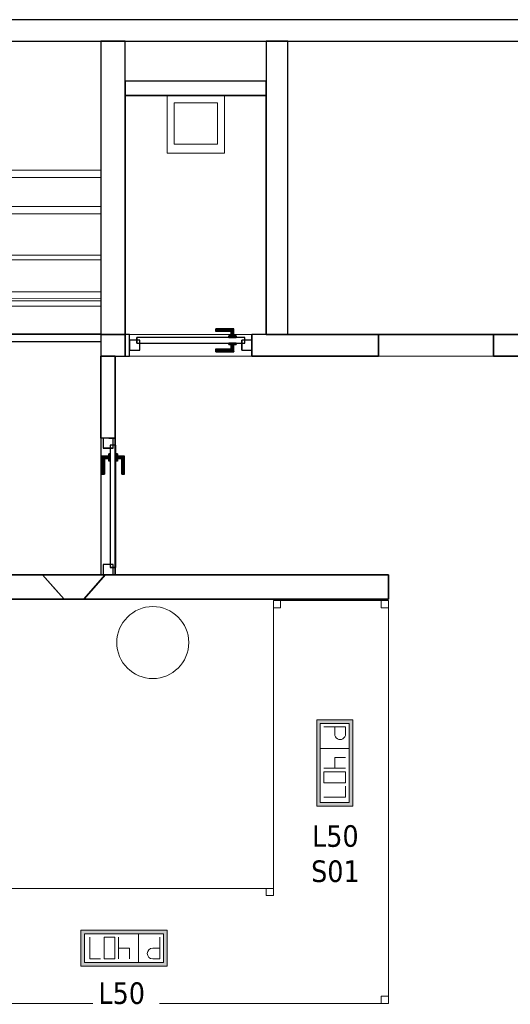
# Model space of a CAD drawing. Header units: metres. Extents: x 391.1 to 430.4, y 12.7 to 28.4.
# Tile 162 of 166: x 415.2 to 418.6, y 21.4 to 28.2. Entities that reach past the tile are written whole.
import ezdxf

# ---------------------------------------------------------------- set-up
doc = ezdxf.new("R2010")
doc.units = ezdxf.units.M
doc.layers.add('01_CARPINTERIA', color=5, linetype='Continuous', lineweight=25, true_color=0x0000ff)
doc.layers.add('01_SUELOS', color=7, linetype='Continuous', lineweight=25, true_color=0x007f00)
for name, color, linetype, lineweight in [('02_MOBILIARIO', 7, 'Continuous', 18), ('A-COLS-____-MCUT', 7, 'Continuous', 18), ('A-COLS-____-OTLN', 7, 'Continuous', 18), ('A-DETL-____-MBND', 7, 'Continuous', 18), ('A-GENM-____-OTLN', 7, 'Continuous', 18), ('A-WALL-____-MCUT', 7, 'Continuous', 25), ('A-WALL-____-OTLN', 7, 'Continuous', 25), ('E-ELEC-FIXT-IDEN', 7, 'Continuous', 30), ('S-STRS-____-MCUT', 7, 'Continuous', 18), ('S-STRS-____-OTLN', 7, 'Continuous', 18)]:
    doc.layers.add(name, color=color, linetype=linetype, lineweight=lineweight)
doc.styles.add('Tahoma_3', font='tahoma.ttf', dxfattribs={"height": 0.15})

# ---------------------------------------------------------------- blocks, each defined once
blk = doc.blocks.new('Family - Peldaño final-153578-02_ELEC_P0')
at = {"layer": 'S-STRS-____-OTLN', "color": 253, "true_color": 0xaaaaaa}
for p, q in [((4.9492, 2.0879), (3.799, 2.0879)), ((3.799, 2.0879), (4.9492, 2.0879)), ((4.9492, 2.0879), (3.799, 2.0879)), ((3.799, 2.0879), (4.9492, 2.0879)), ((4.949, 0.9378), (4.9492, 2.0879)), ((4.9492, 2.0879), (4.949, 0.9378)), ((4.949, 0.9378), (4.9492, 2.0879)), ((4.9492, 2.0879), (4.949, 0.9378)), ((3.7991, 1.1902), (4.9491, 1.1901)), ((4.9491, 1.1901), (4.949, 0.3454)), ((4.949, 0.6), (4.9491, 1.1901)), ((3.799, 0.9379), (4.949, 0.9378)), ((4.949, 0.9378), (3.799, 0.9379)), ((4.949, 0.9378), (3.799, 0.9379)), ((3.799, 0.9379), (4.949, 0.9378)), ((3.799, 0.9379), (4.949, 0.9378)), ((4.949, 0.9378), (3.799, 0.9379)), ((4.949, 0.6), (4.949, 0.9378)), ((4.949, 0.9378), (4.949, 0.6)), ((3.799, 0.6002), (4.949, 0.6)), ((3.799, 0.6002), (4.949, 0.6)), ((4.949, 0.6), (3.799, 0.6002)), ((3.799, 0.6002), (4.949, 0.6)), ((3.799, 0.6002), (4.949, 0.6)), ((4.949, 0.6), (3.799, 0.6002)), ((4.949, 0.3), (4.949, 0.6)), ((4.949, 0.3), (4.949, 0.6)), ((4.949, 0.6), (4.949, 0.3)), ((4.949, 0.3454), (3.799, 0.3456)), ((4.949, 0.3454), (4.9489, 0)), ((3.799, 0.3002), (4.949, 0.3)), ((3.799, 0.3002), (4.949, 0.3)), ((4.949, 0.3), (3.799, 0.3002)), ((3.799, 0.3002), (4.949, 0.3)), ((3.799, 0.3002), (4.949, 0.3)), ((4.949, 0.3), (3.799, 0.3002)), ((4.9489, 0), (4.949, 0.3)), ((4.9489, 0), (4.949, 0.3)), ((4.949, 0.3), (4.9489, 0)), ((3.7989, 0.0002), (4.9489, 0)), ((3.7989, 0.0002), (4.9489, 0)), ((3.7989, 0.0002), (4.9489, 0)), ((4.9489, 0), (3.7989, 0.0002))]:
    blk.add_line(p, q, dxfattribs=at)
blk = doc.blocks.new('Family - Envans PB-155351-02_ELEC_P0')
at = {"layer": 'A-WALL-____-MCUT', "color": 253, "true_color": 0xaaaaaa}
for p, q in [((2.1875, 0.17), (0, 0.17)), ((0, 0.17), (0, 0)), ((2.1875, 0), (2.1875, 0.17)), ((0, 0), (2.1875, 0))]:
    blk.add_line(p, q, dxfattribs=at)
at = {"layer": 'A-WALL-____-OTLN', "color": 253, "true_color": 0xaaaaaa}
for p, q in [((2.1875, 0.17), (0, 0.17)), ((0, 0.17), (0, 0)), ((2.1875, 0), (2.1875, 0.17)), ((0, 0), (2.1875, 0))]:
    blk.add_line(p, q, dxfattribs=at)
at = {"layer": 'A-WALL-____-OTLN', "color": 253, "lineweight": 18, "true_color": 0xaaaaaa}
blk.add_line((0, 0), (2.1875, 0), dxfattribs=at)
blk = doc.blocks.new('Family - Envans PB-155483-02_ELEC_P0')
at = {"layer": 'A-WALL-____-MCUT', "color": 253, "true_color": 0xaaaaaa}
for p, q in [((0.0879, 0.0704), (0, 0.1701)), ((0, 0.1701), (0.2323, 0.1701)), ((0.2323, 0.1701), (0.406, 0.1701)), ((0.4366, 0.17), (0.3733, 0.0972)), ((0.406, 0.1701), (0.406, 0.17)), ((0.406, 0.17), (0.406, 0.17)), ((0.406, 0.17), (0.4195, 0.17)), ((0.4195, 0.17), (0.4366, 0.17)), ((0.15, 0.0001), (0.0879, 0.0704)), ((0.3733, 0.0972), (0.2886, 0)), ((0.2313, 0), (0.15, 0.0001)), ((0.2886, 0), (0.2313, 0))]:
    blk.add_line(p, q, dxfattribs=at)
at = {"layer": 'A-WALL-____-OTLN', "color": 253, "true_color": 0xaaaaaa}
for p, q in [((0.4367, 0.1701), (0, 0.1701)), ((0.15, 0.0001), (0, 0.1701)), ((0, 0.1701), (0.4367, 0.1701)), ((0.2323, 0.1701), (0, 0.1701)), ((0, 0.1701), (0.15, 0.0001)), ((0, 0.1701), (0.0879, 0.0704)), ((0.406, 0.1701), (0.2323, 0.1701)), ((0.4367, 0.1701), (0.2886, 0)), ((0.2886, 0), (0.4367, 0.1701)), ((0.3733, 0.0972), (0.4366, 0.17)), ((0.406, 0.1701), (0.406, 0.17)), ((0.406, 0.17), (0.406, 0.1701)), ((0.406, 0.1701), (0.4367, 0.1701)), ((0.406, 0.17), (0.406, 0.1701)), ((0.4367, 0.1701), (0.406, 0.1701)), ((0.406, 0.17), (0.406, 0.17)), ((0.4366, 0.17), (0.406, 0.17)), ((0.406, 0.17), (0.4366, 0.17)), ((0.4195, 0.17), (0.406, 0.17)), ((0.4195, 0.17), (0.4366, 0.17)), ((0.4366, 0.17), (0.4367, 0.1701)), ((0.4366, 0.17), (0.4367, 0.1701)), ((0.0879, 0.0704), (0.15, 0.0001)), ((0.3733, 0.0972), (0.2886, 0)), ((0.15, 0.0001), (0.2886, 0)), ((0.15, 0.0001), (0.2886, 0)), ((0.15, 0.0001), (0.2313, 0)), ((0.2313, 0), (0.2886, 0))]:
    blk.add_line(p, q, dxfattribs=at)
blk = doc.blocks.new('Family - Envans PB-155489-02_ELEC_P0')
at = {"layer": 'A-WALL-____-MCUT', "color": 253, "true_color": 0xaaaaaa}
for p, q in [((0.98, 0.1), (0, 0.1)), ((0, 0.1), (0, 0)), ((0.98, 0), (0.98, 0.1)), ((0, 0), (0.98, 0))]:
    blk.add_line(p, q, dxfattribs=at)
at = {"layer": 'A-WALL-____-OTLN', "color": 253, "true_color": 0xaaaaaa}
for p, q in [((0.98, 0.1), (0, 0.1)), ((0, 0.1), (0, 0)), ((0.98, 0), (0.98, 0.1)), ((0, 0), (0.98, 0))]:
    blk.add_line(p, q, dxfattribs=at)
at = {"layer": 'A-WALL-____-OTLN', "color": 253, "lineweight": 18, "true_color": 0xaaaaaa}
blk.add_line((0, 0), (0.98, 0), dxfattribs=at)
blk = doc.blocks.new('Family - Mostrador 380X80_PB-155559-02_ELEC_P0')
at = {"layer": 'A-DETL-____-MBND', "color": 253, "true_color": 0xaaaaaa}
for p, q in [((3.8, 2.8), (2.9999, 2.8)), ((2.9999, 2.8), (3.8, 2.8)), ((2.9999, 2.8), (2.9999, 0.8001)), ((2.9999, 0.8001), (2.9999, 2.8)), ((2.9999, 2.75), (2.9999, 2.8)), ((2.9999, 2.8), (3.0499, 2.8)), ((3.0499, 2.8), (2.9999, 2.8)), ((2.9999, 2.8), (2.9999, 2.75)), ((3.0499, 2.75), (2.9999, 2.75)), ((2.9999, 2.75), (3.0499, 2.75)), ((3.0499, 2.8), (3.0499, 2.75)), ((3.0499, 2.75), (3.0499, 2.8)), ((3.75, 2.75), (3.75, 2.8)), ((3.75, 2.8), (3.8, 2.8)), ((3.8, 2.8), (3.75, 2.8)), ((3.75, 2.8), (3.75, 2.75)), ((3.8, 2.75), (3.75, 2.75)), ((3.75, 2.75), (3.8, 2.75)), ((3.8, 2.8), (3.8, 0)), ((3.8, 0), (3.8, 2.8)), ((3.8, 2.8), (3.8, 2.75)), ((3.8, 2.75), (3.8, 2.8)), ((0, 0.8001), (2.9999, 0.8001)), ((2.9999, 0.8001), (0, 0.8001)), ((2.9499, 0.7501), (2.9499, 0.8001)), ((2.9499, 0.8001), (2.9999, 0.8001)), ((2.9999, 0.8001), (2.9499, 0.8001)), ((2.9499, 0.8001), (2.9499, 0.7501)), ((2.9999, 0.8001), (2.9999, 0.7501)), ((2.9999, 0.7501), (2.9999, 0.8001)), ((2.9999, 0.7501), (2.9499, 0.7501)), ((2.9499, 0.7501), (2.9999, 0.7501)), ((0, 0), (3.8, 0)), ((3.75, 0), (3.75, 0.05)), ((3.75, 0.05), (3.8, 0.05)), ((3.8, 0.05), (3.75, 0.05)), ((3.75, 0.05), (3.75, 0)), ((3.8, 0.05), (3.8, 0)), ((3.8, 0), (3.8, 0.05)), ((3.8, 0), (0, 0)), ((3.8, 0), (3.75, 0)), ((3.75, 0), (3.8, 0))]:
    blk.add_line(p, q, dxfattribs=at)
blk = doc.blocks.new('Family - Envans PB-155576-02_ELEC_P0')
at = {"layer": 'A-WALL-____-MCUT', "color": 253, "true_color": 0xaaaaaa}
for p, q in [((2.0375, 0.15), (0, 0.15)), ((0, 0.15), (0, 0)), ((2.0375, 0), (2.0375, 0.15)), ((0, 0), (2.0375, 0))]:
    blk.add_line(p, q, dxfattribs=at)
at = {"layer": 'A-WALL-____-OTLN', "color": 253, "true_color": 0xaaaaaa}
for p, q in [((2.0375, 0.15), (0, 0.15)), ((0, 0.15), (0, 0)), ((2.0375, 0), (2.0375, 0.15)), ((0, 0), (2.0375, 0))]:
    blk.add_line(p, q, dxfattribs=at)
at = {"layer": 'A-WALL-____-OTLN', "color": 253, "lineweight": 18, "true_color": 0xaaaaaa}
blk.add_line((-0.0007, 0), (2.0375, 0), dxfattribs=at)
blk = doc.blocks.new('Family - LONDR55-XX_ZZ-ARQ-CAA-M3D-Londres55-155600-02_ELEC_P0')
at = {"layer": '01_CARPINTERIA', "color": 161, "true_color": 0xaaaaff}
for p, q in [((0.1263, 0.1487), (0.125, 0.15)), ((0.125, 0.15), (0.125, 0.1)), ((0.125, 0.15), (0.1263, 0.1487)), ((0.25, 0.15), (0.125, 0.15)), ((0.13, 0.145), (0.1263, 0.1487)), ((0.1263, 0.1487), (0.1263, 0.1)), ((0.1263, 0.1487), (0.1263, 0.1)), ((0.1263, 0.1487), (0.13, 0.145)), ((0.25, 0.1487), (0.1263, 0.1487)), ((0.25, 0.1487), (0.1263, 0.1487)), ((0.135, 0.14), (0.13, 0.145)), ((0.13, 0.145), (0.13, 0.1)), ((0.13, 0.145), (0.13, 0.1)), ((0.13, 0.145), (0.135, 0.14)), ((0.25, 0.145), (0.13, 0.145)), ((0.25, 0.145), (0.13, 0.145)), ((0.135, 0.1), (0.135, 0.14)), ((0.135, 0.14), (0.135, 0.1)), ((0.135, 0.14), (0.14, 0.135)), ((0.14, 0.135), (0.135, 0.14)), ((0.135, 0.14), (0.25, 0.14)), ((0.25, 0.14), (0.135, 0.14)), ((0.25, 0.1487), (0.25, 0.15)), ((0.25, 0.15), (0.25, 0.1487)), ((0.25, 0.145), (0.25, 0.1487)), ((0.25, 0.1487), (0.25, 0.145)), ((0.25, 0.145), (0.25, 0.14)), ((0.25, 0.14), (0.25, 0.145)), ((0.25, 0.14), (0.25, 0.135)), ((0.25, 0.135), (0.25, 0.14)), ((0.07, 0.07), (0, 0.07)), ((0, 0.07), (0, 0)), ((0.07, 0.07), (0, 0.07)), ((0, 0.07), (0, 0)), ((0.8997, 0.09), (0.05, 0.09)), ((0.05, 0.09), (0.05, 0.05)), ((0.8997, 0.09), (0.05, 0.09)), ((0.05, 0.09), (0.05, 0.05)), ((0.07, 0), (0.07, 0.07)), ((0.07, 0.07), (0.07, 0)), ((0.16, 0.1), (0.11, 0.1)), ((0.11, 0.1), (0.16, 0.1)), ((0.11, 0.1), (0.11, 0.09)), ((0.11, 0.09), (0.11, 0.1)), ((0.16, 0.09), (0.11, 0.09)), ((0.11, 0.09), (0.16, 0.09)), ((0.1263, 0.1), (0.125, 0.1)), ((0.125, 0.1), (0.1263, 0.1)), ((0.13, 0.1), (0.1263, 0.1)), ((0.1263, 0.1), (0.13, 0.1)), ((0.135, 0.1), (0.13, 0.1)), ((0.13, 0.1), (0.135, 0.1)), ((0.14, 0.1), (0.135, 0.1)), ((0.135, 0.1), (0.14, 0.1)), ((0.14, 0.135), (0.14, 0.1)), ((0.14, 0.135), (0.1437, 0.1313)), ((0.1437, 0.1313), (0.14, 0.135)), ((0.14, 0.135), (0.14, 0.1)), ((0.25, 0.135), (0.14, 0.135)), ((0.25, 0.135), (0.14, 0.135)), ((0.14, 0.1), (0.1437, 0.1)), ((0.1437, 0.1), (0.14, 0.1)), ((0.1437, 0.1313), (0.1437, 0.1)), ((0.1437, 0.1313), (0.145, 0.13)), ((0.145, 0.13), (0.1437, 0.1313)), ((0.1437, 0.1313), (0.1437, 0.1)), ((0.25, 0.1313), (0.1437, 0.1313)), ((0.25, 0.1313), (0.1437, 0.1313)), ((0.1437, 0.1), (0.145, 0.1)), ((0.145, 0.1), (0.1437, 0.1)), ((0.145, 0.13), (0.145, 0.1)), ((0.25, 0.13), (0.145, 0.13)), ((0.16, 0.1), (0.16, 0.09)), ((0.16, 0.1), (0.16, 0.09)), ((0.25, 0.135), (0.25, 0.1313)), ((0.25, 0.1313), (0.25, 0.135)), ((0.25, 0.1313), (0.25, 0.13)), ((0.25, 0.13), (0.25, 0.1313)), ((0.9497, 0.07), (0.8797, 0.07)), ((0.8797, 0.07), (0.8797, 0)), ((0.9497, 0.07), (0.8797, 0.07)), ((0.8797, 0.07), (0.8797, 0)), ((0.8997, 0.05), (0.8997, 0.09)), ((0.8997, 0.09), (0.8997, 0.05)), ((0.9497, 0), (0.9497, 0.07)), ((0.9497, 0.07), (0.9497, 0)), ((0, 0), (0.07, 0)), ((0, 0), (0.07, 0)), ((0.05, 0.05), (0.8997, 0.05)), ((0.05, 0.05), (0.8997, 0.05)), ((0.11, 0.05), (0.16, 0.05)), ((0.16, 0.05), (0.11, 0.05)), ((0.11, 0.05), (0.11, 0.04)), ((0.11, 0.04), (0.11, 0.05)), ((0.11, 0.04), (0.16, 0.04)), ((0.16, 0.04), (0.11, 0.04)), ((0.1263, 0.04), (0.125, 0.04)), ((0.125, 0.04), (0.1263, 0.04)), ((0.125, 0.04), (0.125, -0.01)), ((0.13, 0.04), (0.1263, 0.04)), ((0.1263, 0.04), (0.13, 0.04)), ((0.1263, 0.04), (0.1263, -0.0087)), ((0.1263, 0.04), (0.1263, -0.0087)), ((0.13, 0.04), (0.135, 0.04)), ((0.135, 0.04), (0.13, 0.04)), ((0.13, 0.04), (0.13, -0.005)), ((0.13, 0.04), (0.13, -0.005)), ((0.13, -0.005), (0.135, 0)), ((0.135, 0), (0.13, -0.005)), ((0.135, 0.04), (0.14, 0.04)), ((0.14, 0.04), (0.135, 0.04)), ((0.135, 0), (0.135, 0.04)), ((0.135, 0.04), (0.135, 0)), ((0.14, 0.005), (0.135, 0)), ((0.135, 0), (0.14, 0.005)), ((0.25, 0), (0.135, 0)), ((0.135, 0), (0.25, 0)), ((0.14, 0.04), (0.1437, 0.04)), ((0.1437, 0.04), (0.14, 0.04)), ((0.14, 0.04), (0.14, 0.005)), ((0.14, 0.04), (0.14, 0.005)), ((0.1437, 0.0087), (0.14, 0.005)), ((0.14, 0.005), (0.1437, 0.0087)), ((0.14, 0.005), (0.25, 0.005)), ((0.14, 0.005), (0.25, 0.005)), ((0.1437, 0.04), (0.145, 0.04)), ((0.145, 0.04), (0.1437, 0.04)), ((0.1437, 0.04), (0.1437, 0.0087)), ((0.1437, 0.04), (0.1437, 0.0087)), ((0.145, 0.01), (0.1437, 0.0087)), ((0.1437, 0.0087), (0.145, 0.01)), ((0.1437, 0.0087), (0.25, 0.0087)), ((0.1437, 0.0087), (0.25, 0.0087)), ((0.145, 0.04), (0.145, 0.01)), ((0.145, 0.01), (0.25, 0.01)), ((0.16, 0.05), (0.16, 0.04)), ((0.16, 0.05), (0.16, 0.04)), ((0.25, 0.0087), (0.25, 0.01)), ((0.25, 0.01), (0.25, 0.0087)), ((0.25, 0.005), (0.25, 0.0087)), ((0.25, 0.0087), (0.25, 0.005)), ((0.25, 0.005), (0.25, 0)), ((0.25, 0), (0.25, 0.005)), ((0.25, 0), (0.25, -0.005)), ((0.25, -0.005), (0.25, 0)), ((0.8797, 0), (0.9497, 0)), ((0.8797, 0), (0.9497, 0)), ((0.125, -0.01), (0.1263, -0.0087)), ((0.1263, -0.0087), (0.125, -0.01)), ((0.125, -0.01), (0.25, -0.01)), ((0.1263, -0.0087), (0.13, -0.005)), ((0.13, -0.005), (0.1263, -0.0087)), ((0.1263, -0.0087), (0.25, -0.0087)), ((0.1263, -0.0087), (0.25, -0.0087)), ((0.13, -0.005), (0.25, -0.005)), ((0.13, -0.005), (0.25, -0.005)), ((0.25, -0.005), (0.25, -0.0087)), ((0.25, -0.0087), (0.25, -0.005)), ((0.25, -0.0087), (0.25, -0.01)), ((0.25, -0.01), (0.25, -0.0087))]:
    blk.add_line(p, q, dxfattribs=at)
blk = doc.blocks.new('Family - Porta PB-155601-02_ELEC_P0')
blk.add_blockref('Family - LONDR55-XX_ZZ-ARQ-CAA-M3D-Londres55-155600-02_ELEC_P0', (0, 0))
blk = doc.blocks.new('Family - Envans PB-155654-02_ELEC_P0')
at = {"layer": 'A-WALL-____-MCUT', "color": 253, "true_color": 0xaaaaaa}
for p, q in [((12.4075, 0.15), (0, 0.15)), ((0, 0), (14.0103, 0))]:
    blk.add_line(p, q, dxfattribs=at)
at = {"layer": 'A-WALL-____-OTLN', "color": 253, "true_color": 0xaaaaaa}
for p, q in [((12.4075, 0.15), (0, 0.15)), ((0, 0), (14.0103, 0))]:
    blk.add_line(p, q, dxfattribs=at)
at = {"layer": 'A-WALL-____-OTLN', "color": 253, "lineweight": 18, "true_color": 0xaaaaaa}
blk.add_line((0, 0), (14.0103, 0), dxfattribs=at)
blk = doc.blocks.new('Family - Peldaño final-155690-02_ELEC_P0')
at = {"layer": 'S-STRS-____-MCUT', "color": 253, "true_color": 0xaaaaaa}
for p, q in [((3.464, 2.0879), (2.9141, 2.0879)), ((2.9141, 2.0879), (2.9141, 0.8879)), ((3.464, 0.8879), (3.464, 2.0879)), ((2.9141, 0.8879), (3.464, 0.8879))]:
    blk.add_line(p, q, dxfattribs=at)
at = {"layer": 'S-STRS-____-OTLN', "color": 253, "true_color": 0xaaaaaa}
for p, q in [((2.9141, 2.0879), (3.7342, 2.0879)), ((3.749, 2.0879), (3.464, 2.0879)), ((3.464, 0.8879), (3.464, 2.0879)), ((3.749, 2.0879), (3.464, 2.0879)), ((3.464, 2.0879), (3.749, 2.0879)), ((3.464, 2.0879), (3.464, 0.8879)), ((3.464, 0.8879), (3.464, 2.0879)), ((3.7342, 2.0879), (3.749, 2.0879)), ((3.7342, 0.8879), (3.7342, 2.0879)), ((3.749, 2.0879), (3.749, 0.8879)), ((3.749, 0.8879), (3.749, 2.0879)), ((4.9492, 2.0879), (3.749, 2.0879)), ((3.749, 2.0879), (4.9492, 2.0879)), ((3.749, 2.0879), (3.749, 0.8879)), ((3.749, 0.8879), (3.749, 2.0879)), ((4.9492, 2.0879), (3.749, 2.0879)), ((3.749, 2.0879), (4.9492, 2.0879)), ((3.749, 2.0879), (3.749, 0.8879)), ((3.749, 0.8879), (3.749, 2.0879)), ((3.749, 0.8879), (3.749, 2.0879)), ((3.749, 2.0879), (3.749, 0.8879)), ((4.949, 0.8877), (4.9492, 2.0879)), ((4.9492, 2.0879), (4.949, 0.8877)), ((4.949, 0.8877), (4.9492, 2.0879)), ((4.9492, 2.0879), (4.949, 0.8877)), ((3.7491, 1.1422), (3.7489, 0.2464)), ((3.749, 0.5702), (3.7491, 1.1422)), ((3.7491, 1.1422), (4.9491, 1.142)), ((4.9491, 1.142), (4.9489, 0.2462)), ((4.949, 0.57), (4.9491, 1.142)), ((2.9141, 0.8879), (3.7342, 0.8879)), ((3.749, 0.8879), (3.464, 0.8879)), ((3.464, 0.8879), (3.749, 0.8879)), ((3.749, 0.8879), (3.464, 0.8879)), ((3.7342, 0.8879), (3.749, 0.8879)), ((3.749, 0.8879), (4.949, 0.8877)), ((4.949, 0.8877), (3.749, 0.8879)), ((4.949, 0.8877), (3.749, 0.8879)), ((3.749, 0.8879), (4.949, 0.8877)), ((3.749, 0.8879), (3.749, 0.5702)), ((3.749, 0.5702), (3.749, 0.8879)), ((3.749, 0.8879), (4.949, 0.8877)), ((4.949, 0.8877), (3.749, 0.8879)), ((4.949, 0.57), (4.949, 0.8877)), ((4.949, 0.8877), (4.949, 0.57)), ((3.749, 0.5702), (4.949, 0.57)), ((4.949, 0.57), (3.749, 0.5702)), ((4.949, 0.57), (3.749, 0.5702)), ((3.749, 0.5702), (4.949, 0.57)), ((3.749, 0.5702), (3.749, 0.2852)), ((3.749, 0.2852), (3.749, 0.5702)), ((3.749, 0.2852), (3.749, 0.5702)), ((3.749, 0.5702), (4.949, 0.57)), ((3.749, 0.5702), (4.949, 0.57)), ((4.949, 0.285), (4.949, 0.57)), ((4.949, 0.57), (4.949, 0.285)), ((4.949, 0.285), (4.949, 0.57)), ((3.749, 0.2852), (3.7489, 0.0002)), ((3.7489, 0.0002), (3.749, 0.2852)), ((3.7489, 0.0002), (3.749, 0.2852)), ((4.949, 0.285), (3.749, 0.2852)), ((3.749, 0.2852), (4.949, 0.285)), ((3.749, 0.2852), (4.949, 0.285)), ((4.949, 0.285), (3.749, 0.2852)), ((3.749, 0.2852), (4.949, 0.285)), ((3.749, 0.2852), (4.949, 0.285)), ((4.9489, 0), (4.949, 0.285)), ((4.949, 0.285), (4.9489, 0)), ((4.9489, 0), (4.949, 0.285)), ((3.7489, 0.2464), (3.7489, 0.0002)), ((3.7489, 0.2464), (4.9489, 0.2462)), ((4.9489, 0.2462), (4.9489, 0)), ((3.7489, 0.0002), (4.9489, 0)), ((4.9489, 0), (3.7489, 0.0002)), ((4.9489, 0), (3.7489, 0.0002)), ((3.7489, 0.0002), (4.9489, 0))]:
    blk.add_line(p, q, dxfattribs=at)
blk = doc.blocks.new('Family - Pilar PB-155716-02_ELEC_P0')
at = {"layer": 'A-COLS-____-MCUT', "color": 253, "true_color": 0xaaaaaa}
for start, end in [(360, 180), (180, 360)]:
    blk.add_arc((0.25, 0.25), 0.25, start, end, dxfattribs=at)
at = {"layer": 'A-COLS-____-OTLN', "color": 253, "true_color": 0xaaaaaa}
for start, end in [(360, 180), (180, 360)]:
    blk.add_arc((0.25, 0.25), 0.25, start, end, dxfattribs=at)
blk = doc.blocks.new('Family - LONDR55-XX_ZZ-ARQ-CAA-M3D-Londres55-155809-02_ELEC_P0')
at = {"layer": '01_CARPINTERIA', "color": 161, "true_color": 0xaaaaff}
for p, q in [((0.6, 0.1487), (0.6, 0.15)), ((0.6, 0.15), (0.6, 0.1487)), ((0.725, 0.15), (0.6, 0.15)), ((0.6, 0.145), (0.6, 0.1487)), ((0.6, 0.1487), (0.6, 0.145)), ((0.7237, 0.1487), (0.6, 0.1487)), ((0.7237, 0.1487), (0.6, 0.1487)), ((0.6, 0.14), (0.6, 0.145)), ((0.6, 0.145), (0.6, 0.14)), ((0.72, 0.145), (0.6, 0.145)), ((0.72, 0.145), (0.6, 0.145)), ((0.6, 0.135), (0.6, 0.14)), ((0.6, 0.14), (0.6, 0.135)), ((0.6, 0.14), (0.715, 0.14)), ((0.715, 0.14), (0.6, 0.14)), ((0.71, 0.135), (0.715, 0.14)), ((0.715, 0.14), (0.71, 0.135)), ((0.72, 0.145), (0.715, 0.14)), ((0.715, 0.14), (0.72, 0.145)), ((0.715, 0.14), (0.715, 0.1)), ((0.715, 0.1), (0.715, 0.14)), ((0.7237, 0.1487), (0.72, 0.145)), ((0.72, 0.145), (0.7237, 0.1487)), ((0.72, 0.1), (0.72, 0.145)), ((0.72, 0.1), (0.72, 0.145)), ((0.725, 0.15), (0.7237, 0.1487)), ((0.7237, 0.1487), (0.725, 0.15)), ((0.7237, 0.1), (0.7237, 0.1487)), ((0.7237, 0.1), (0.7237, 0.1487)), ((0.725, 0.1), (0.725, 0.15)), ((0.07, 0.07), (0, 0.07)), ((0, 0.07), (0, 0)), ((0.07, 0.07), (0, 0.07)), ((0, 0), (0, 0.07)), ((0.8, 0.09), (0.05, 0.09)), ((0.05, 0.09), (0.05, 0.05)), ((0.8, 0.09), (0.05, 0.09)), ((0.05, 0.05), (0.05, 0.09)), ((0.07, 0), (0.07, 0.07)), ((0.07, 0), (0.07, 0.07)), ((0.6, 0.135), (0.6, 0.1313)), ((0.6, 0.1313), (0.6, 0.135)), ((0.71, 0.135), (0.6, 0.135)), ((0.71, 0.135), (0.6, 0.135)), ((0.6, 0.1313), (0.6, 0.13)), ((0.6, 0.13), (0.6, 0.1313)), ((0.7063, 0.1313), (0.6, 0.1313)), ((0.7063, 0.1313), (0.6, 0.1313)), ((0.705, 0.13), (0.6, 0.13)), ((0.74, 0.1), (0.69, 0.1)), ((0.69, 0.1), (0.74, 0.1)), ((0.69, 0.09), (0.69, 0.1)), ((0.69, 0.09), (0.69, 0.1)), ((0.74, 0.09), (0.69, 0.09)), ((0.69, 0.09), (0.74, 0.09)), ((0.705, 0.13), (0.7063, 0.1313)), ((0.7063, 0.1313), (0.705, 0.13)), ((0.705, 0.1), (0.705, 0.13)), ((0.7063, 0.1), (0.705, 0.1)), ((0.705, 0.1), (0.7063, 0.1)), ((0.7063, 0.1313), (0.71, 0.135)), ((0.71, 0.135), (0.7063, 0.1313)), ((0.7063, 0.1), (0.7063, 0.1313)), ((0.7063, 0.1), (0.7063, 0.1313)), ((0.71, 0.1), (0.7063, 0.1)), ((0.7063, 0.1), (0.71, 0.1)), ((0.71, 0.1), (0.71, 0.135)), ((0.71, 0.1), (0.71, 0.135)), ((0.715, 0.1), (0.71, 0.1)), ((0.71, 0.1), (0.715, 0.1)), ((0.72, 0.1), (0.715, 0.1)), ((0.715, 0.1), (0.72, 0.1)), ((0.72, 0.1), (0.7237, 0.1)), ((0.7237, 0.1), (0.72, 0.1)), ((0.7237, 0.1), (0.725, 0.1)), ((0.725, 0.1), (0.7237, 0.1)), ((0.74, 0.09), (0.74, 0.1)), ((0.74, 0.1), (0.74, 0.09)), ((0.85, 0.07), (0.78, 0.07)), ((0.78, 0.07), (0.78, 0)), ((0.85, 0.07), (0.78, 0.07)), ((0.78, 0), (0.78, 0.07)), ((0.8, 0.05), (0.8, 0.09)), ((0.8, 0.05), (0.8, 0.09)), ((0.85, 0), (0.85, 0.07)), ((0.85, 0), (0.85, 0.07)), ((0, 0), (0.07, 0)), ((0, 0), (0.07, 0)), ((0.05, 0.05), (0.8, 0.05)), ((0.05, 0.05), (0.8, 0.05)), ((0.6, 0.0087), (0.6, 0.01)), ((0.6, 0.01), (0.6, 0.0087)), ((0.6, 0.01), (0.705, 0.01)), ((0.6, 0.005), (0.6, 0.0087)), ((0.6, 0.0087), (0.6, 0.005)), ((0.6, 0.0087), (0.7063, 0.0087)), ((0.6, 0.0087), (0.7063, 0.0087)), ((0.6, 0), (0.6, 0.005)), ((0.6, 0.005), (0.6, 0)), ((0.6, 0.005), (0.71, 0.005)), ((0.6, 0.005), (0.71, 0.005)), ((0.6, -0.005), (0.6, 0)), ((0.715, 0), (0.6, 0)), ((0.6, 0), (0.715, 0)), ((0.69, 0.05), (0.74, 0.05)), ((0.74, 0.05), (0.69, 0.05)), ((0.69, 0.04), (0.69, 0.05)), ((0.69, 0.04), (0.69, 0.05)), ((0.69, 0.04), (0.74, 0.04)), ((0.74, 0.04), (0.69, 0.04)), ((0.7063, 0.04), (0.705, 0.04)), ((0.705, 0.04), (0.7063, 0.04)), ((0.705, 0.01), (0.705, 0.04)), ((0.7063, 0.0087), (0.705, 0.01)), ((0.705, 0.01), (0.7063, 0.0087)), ((0.71, 0.04), (0.7063, 0.04)), ((0.7063, 0.04), (0.71, 0.04)), ((0.7063, 0.0087), (0.7063, 0.04)), ((0.7063, 0.0087), (0.7063, 0.04)), ((0.71, 0.005), (0.7063, 0.0087)), ((0.7063, 0.0087), (0.71, 0.005)), ((0.71, 0.04), (0.715, 0.04)), ((0.715, 0.04), (0.71, 0.04)), ((0.71, 0.005), (0.71, 0.04)), ((0.71, 0.005), (0.71, 0.04)), ((0.715, 0), (0.71, 0.005)), ((0.71, 0.005), (0.715, 0)), ((0.715, 0.04), (0.72, 0.04)), ((0.72, 0.04), (0.715, 0.04)), ((0.715, 0.04), (0.715, 0)), ((0.715, 0), (0.715, 0.04)), ((0.715, 0), (0.72, -0.005)), ((0.72, 0.04), (0.7237, 0.04)), ((0.7237, 0.04), (0.72, 0.04)), ((0.72, -0.005), (0.72, 0.04)), ((0.72, -0.005), (0.72, 0.04)), ((0.7237, 0.04), (0.725, 0.04)), ((0.725, 0.04), (0.7237, 0.04)), ((0.7237, -0.0087), (0.7237, 0.04)), ((0.7237, -0.0087), (0.7237, 0.04)), ((0.725, -0.01), (0.725, 0.04)), ((0.74, 0.04), (0.74, 0.05)), ((0.74, 0.05), (0.74, 0.04)), ((0.78, 0), (0.85, 0)), ((0.78, 0), (0.85, 0)), ((0.6, 0), (0.6, -0.005)), ((0.6, -0.005), (0.6, -0.0087)), ((0.6, -0.0087), (0.6, -0.005)), ((0.6, -0.005), (0.72, -0.005)), ((0.6, -0.005), (0.72, -0.005)), ((0.6, -0.0087), (0.6, -0.01)), ((0.6, -0.01), (0.6, -0.0087)), ((0.6, -0.0087), (0.7237, -0.0087)), ((0.6, -0.0087), (0.7237, -0.0087)), ((0.6, -0.01), (0.725, -0.01)), ((0.72, -0.005), (0.715, 0)), ((0.72, -0.005), (0.7237, -0.0087)), ((0.7237, -0.0087), (0.72, -0.005)), ((0.7237, -0.0087), (0.725, -0.01)), ((0.725, -0.01), (0.7237, -0.0087))]:
    blk.add_line(p, q, dxfattribs=at)
blk = doc.blocks.new('Family - Porta PB-155810-02_ELEC_P0')
blk.add_blockref('Family - LONDR55-XX_ZZ-ARQ-CAA-M3D-Londres55-155809-02_ELEC_P0', (0, 0))
blk = doc.blocks.new('Family - Envans PB-155850-02_ELEC_P0')
at = {"layer": 'A-WALL-____-MCUT', "color": 253, "true_color": 0xaaaaaa}
for p, q in [((0.03, 0.15), (0, 0.15)), ((0, 0.15), (0, 0)), ((0.03, 0), (0.03, 0.15)), ((1.76, 0.15), (0.88, 0.15)), ((0.88, 0.15), (0.88, 0)), ((1.76, 0), (1.76, 0.15)), ((3.0405, 0.15), (2.56, 0.15)), ((2.56, 0.15), (2.56, 0)), ((0, 0), (0.03, 0)), ((0.88, 0), (1.76, 0)), ((2.56, 0), (3.66, 0))]:
    blk.add_line(p, q, dxfattribs=at)
at = {"layer": 'A-WALL-____-OTLN', "color": 253, "true_color": 0xaaaaaa}
for p, q in [((0, 0), (0, 0.15)), ((0.03, 0.15), (0, 0.15)), ((0.03, 0), (0.03, 0.15)), ((1.76, 0.15), (0.88, 0.15)), ((0.88, 0), (0.88, 0.15)), ((1.76, 0.15), (1.76, 0)), ((2.56, 0), (2.56, 0.15)), ((2.56, 0.15), (3.0405, 0.15)), ((0, 0), (0.03, 0)), ((1.76, 0), (0.88, 0)), ((3.66, 0), (2.56, 0))]:
    blk.add_line(p, q, dxfattribs=at)
at = {"layer": 'A-WALL-____-OTLN', "color": 253, "lineweight": 18, "true_color": 0xaaaaaa}
blk.add_line((0, 0), (5.1903, 0), dxfattribs=at)
blk = doc.blocks.new('Family - Vano de puerta PB-155852-02_ELEC_P0')
at = {"layer": 'A-GENM-____-OTLN', "color": 253, "true_color": 0xaaaaaa}
for p, q in [((415.9764, 26.0408), (415.9764, 25.8908)), ((416.8264, 26.0408), (415.9764, 26.0408)), ((415.9764, 26.0408), (415.9764, 25.8908)), ((415.9764, 26.0408), (416.8264, 26.0408)), ((416.8264, 25.8908), (416.8264, 26.0408)), ((416.8264, 26.0408), (416.8264, 25.8908)), ((415.9764, 25.8908), (416.8264, 25.8908)), ((416.8264, 25.8908), (415.9764, 25.8908))]:
    blk.add_line(p, q, dxfattribs=at)
blk = doc.blocks.new('Family - Vano de puerta PB-155856-02_ELEC_P0')
at = {"layer": 'A-GENM-____-OTLN', "color": 253, "true_color": 0xaaaaaa}
for p, q in [((417.7064, 26.0408), (417.7064, 25.8908)), ((418.5064, 26.0408), (417.7064, 26.0408)), ((417.7064, 26.0408), (417.7064, 25.8908)), ((417.7064, 26.0408), (418.5064, 26.0408)), ((418.5064, 25.8908), (418.5064, 26.0408)), ((418.5064, 26.0408), (418.5064, 25.8908)), ((417.7064, 25.8908), (418.5064, 25.8908)), ((418.5064, 25.8908), (417.7064, 25.8908))]:
    blk.add_line(p, q, dxfattribs=at)
blk = doc.blocks.new('Family - Envans PB-155952-02_ELEC_P0')
at = {"layer": 'A-WALL-____-MCUT', "color": 253, "true_color": 0xaaaaaa}
for p, q in [((0, 0.0703), (0, 0.17)), ((0, 0.17), (1.7784, 0.17)), ((1.7784, 0.17), (4.299, 0.1701)), ((0, 0), (0, 0.0703)), ((4.3617, 0), (0, 0))]:
    blk.add_line(p, q, dxfattribs=at)
at = {"layer": 'A-WALL-____-MCUT', "color": 253, "lineweight": 18, "true_color": 0xaaaaaa}
blk.add_line((0, 0), (7.4391, 0), dxfattribs=at)
at = {"layer": 'A-WALL-____-OTLN', "color": 253, "true_color": 0xaaaaaa}
for p, q in [((4.299, 0.1701), (0, 0.17)), ((4.299, 0.1701), (0, 0.17)), ((0, 0), (0, 0.17)), ((1.7784, 0.17), (0, 0.17)), ((0, 0.17), (0, 0)), ((0, 0.17), (0, 0.0703)), ((4.299, 0.1701), (1.7784, 0.17)), ((0, 0.0703), (0, 0)), ((7.4391, 0), (0, 0)), ((0, 0), (7.4391, 0)), ((0, 0), (4.3617, 0))]:
    blk.add_line(p, q, dxfattribs=at)
blk = doc.blocks.new('Family - Abocador PB-155965-02_ELEC_P0')
at = {"layer": 'A-DETL-____-MBND', "color": 253, "true_color": 0xaaaaaa}
for p, q in [((0, 0.4), (0.4, 0.4)), ((0, 0), (0, 0.4)), ((0, 0.4), (0.4, 0.4)), ((0, 0), (0, 0.4)), ((0.05, 0.35), (0.05, 0.0629)), ((0.05, 0.0629), (0.05, 0.35)), ((0.35, 0.35), (0.05, 0.35)), ((0.05, 0.35), (0.35, 0.35)), ((0.35, 0.0629), (0.35, 0.35)), ((0.35, 0.0629), (0.35, 0.35)), ((0.4, 0.4), (0.4, 0)), ((0.4, 0.4), (0.4, 0)), ((0.4, 0), (0, 0)), ((0.4, 0), (0, 0)), ((0.05, 0.0629), (0.35, 0.0629)), ((0.35, 0.0629), (0.05, 0.0629))]:
    blk.add_line(p, q, dxfattribs=at)
blk = doc.blocks.new('Family - LONDR55-XX_ZZ-ARQ-CAA-M3D-Londres55-155971-02_ELEC_P0')
at = {"layer": '01_SUELOS', "color": 9, "true_color": 0xaad4aa}
for p, q in [((18.6173, 14.5002), (18.6173, 12.8402)), ((18.6173, 14.5002), (18.6173, 12.8402)), ((19.5973, 14.5002), (18.6173, 14.5002)), ((19.5973, 14.5002), (18.6173, 14.5002)), ((19.5973, 14.5002), (18.6173, 14.5002)), ((18.6173, 14.5002), (18.6173, 12.8402)), ((18.6173, 12.8402), (18.6173, 14.5002)), ((18.6173, 14.5002), (19.5973, 14.5002)), ((19.5973, 12.8402), (19.5973, 14.5002)), ((19.5973, 12.8402), (19.5973, 14.5002)), ((19.5973, 12.8402), (19.5973, 14.5002)), ((19.5973, 12.8402), (19.5973, 14.5002)), ((18.4473, 12.8429), (17.1901, 12.8429)), ((18.4473, 12.8429), (17.1901, 12.8429)), ((17.1901, 12.8429), (18.4473, 12.8429)), ((17.1901, 12.8429), (18.4473, 12.8429)), ((18.4473, 12.8402), (18.4473, 12.8429)), ((18.4473, 12.8402), (18.4473, 12.8429)), ((18.4473, 12.8402), (18.4473, 12.8429)), ((18.4473, 12.8429), (18.4473, 12.8402)), ((18.6173, 12.8402), (18.4473, 12.8402)), ((18.6173, 12.8402), (18.4473, 12.8402)), ((18.6173, 12.8402), (18.4473, 12.8402)), ((18.4473, 12.8402), (18.6173, 12.8402)), ((21.6578, 12.8394), (19.5973, 12.8402)), ((21.6578, 12.8394), (19.5973, 12.8402)), ((21.6578, 12.8394), (19.5973, 12.8402)), ((19.5973, 12.8402), (21.6578, 12.8394))]:
    blk.add_line(p, q, dxfattribs=at)
blk = doc.blocks.new('Family - Envans PB-155981-02_ELEC_P0')
at = {"layer": 'A-WALL-____-MCUT', "color": 253, "true_color": 0xaaaaaa}
for p, q in [((0.9496, 0.0442), (0.9496, 0.1)), ((0.9496, 0.1), (1.1935, 0.1)), ((1.1935, 0.1), (1.5196, 0.1)), ((1.5196, 0.1), (1.5196, 0.0586)), ((0.9496, 0), (0.9496, 0.0442)), ((1.1935, 0), (0.9496, 0)), ((1.5196, 0), (1.1935, 0)), ((1.5196, 0.0586), (1.5196, 0))]:
    blk.add_line(p, q, dxfattribs=at)
at = {"layer": 'A-WALL-____-OTLN', "color": 253, "true_color": 0xaaaaaa}
for p, q in [((0, 0.0693), (0, 0)), ((0, 0.0693), (0, 0)), ((0.0001, 0.0692), (0, 0.0693)), ((0.0001, 0.0692), (0, 0.0693)), ((0, 0.0693), (0.0001, 0.0692)), ((0, 0.0693), (0, 0)), ((0.0001, 0.0692), (0, 0.0693)), ((0, 0), (0, 0.0693)), ((1.5196, 0.1), (0.0001, 0.1)), ((0.9496, 0.1), (0.0001, 0.1)), ((0.0001, 0.1), (0.0001, 0.0692)), ((0.0001, 0.1), (0.0001, 0.0692)), ((0.0001, 0.0692), (0.0001, 0.1)), ((0.9496, 0.1), (0.0001, 0.1)), ((0.0001, 0.0692), (0.0001, 0.1)), ((1.5196, 0.1), (0.0001, 0.1)), ((1.1935, 0.1), (0.9496, 0.1)), ((0.9496, 0), (0.9496, 0.1)), ((0.9496, 0.0442), (0.9496, 0.1)), ((0.9496, 0), (0.9496, 0.1)), ((1.1935, 0.1), (1.5196, 0.1)), ((1.5196, 0), (1.5196, 0.1)), ((1.5196, 0.0586), (1.5196, 0.1)), ((1.5196, 0), (1.5196, 0.1)), ((0.9496, 0.0442), (0.9496, 0)), ((1.5196, 0), (1.5196, 0.0586)), ((1.5196, 0), (0, 0)), ((0.9496, 0), (0, 0)), ((0, 0), (0.9496, 0)), ((1.5196, 0), (0, 0)), ((0.9496, 0), (1.1935, 0)), ((1.1935, 0), (1.5196, 0))]:
    blk.add_line(p, q, dxfattribs=at)
at = {"layer": 'A-WALL-____-OTLN', "color": 253, "lineweight": 18, "true_color": 0xaaaaaa}
blk.add_line((0, 0), (1.5196, 0), dxfattribs=at)
blk = doc.blocks.new('Family - Vano de puerta PB-155983-02_ELEC_P0')
at = {"layer": 'A-GENM-____-OTLN', "color": 253, "true_color": 0xaaaaaa}
for p, q in [((415.8764, 25.3208), (415.7764, 25.3208)), ((415.7764, 25.3208), (415.7764, 24.3711)), ((415.7764, 24.3711), (415.7764, 25.3208)), ((415.7764, 25.3208), (415.8764, 25.3208)), ((415.8764, 24.3711), (415.8764, 25.3208)), ((415.8764, 25.3208), (415.8764, 24.3711)), ((415.7764, 24.3711), (415.8764, 24.3711)), ((415.7764, 24.3711), (415.8764, 24.3711))]:
    blk.add_line(p, q, dxfattribs=at)
blk = doc.blocks.new('LONDR55-XX_ZZ-ARQ-CAA-M3D-Londres55_ifc-1-02_ELEC_P0')
at = {"layer": '01_CARPINTERIA', "color": 253, "lineweight": 18, "true_color": 0xaaaaaa}
blk.add_blockref('Family - Porta PB-155810-02_ELEC_P0', (415.9764, 25.9308), dxfattribs=at)
at = {"layer": '01_CARPINTERIA', "color": 253, "lineweight": 18, "true_color": 0xaaaaaa, "rotation": 270}
blk.add_blockref('Family - Porta PB-155601-02_ELEC_P0', (415.7914, 25.3208), dxfattribs=at)
at = {"layer": '01_SUELOS', "color": 253, "lineweight": 18, "true_color": 0xaaaaaa}
blk.add_blockref('Family - LONDR55-XX_ZZ-ARQ-CAA-M3D-Londres55-155971-02_ELEC_P0', (397.3291, 13.2006), dxfattribs=at)
at = {"layer": '02_MOBILIARIO', "color": 253, "lineweight": 18, "true_color": 0xaaaaaa}
for name, p in [('Family - Abocador PB-155965-02_ELEC_P0', (416.2369, 27.3008)), ('Family - Mostrador 380X80_PB-155559-02_ELEC_P0', (413.9755, 21.3914))]:
    blk.add_blockref(name, p, dxfattribs=at)
at = {"layer": 'A-COLS-____-OTLN', "color": 253, "lineweight": 18, "true_color": 0xaaaaaa}
blk.add_blockref('Family - Pilar PB-155716-02_ELEC_P0', (415.8873, 23.6497), dxfattribs=at)
at = {"layer": 'A-GENM-____-OTLN', "color": 253, "lineweight": 18, "true_color": 0xaaaaaa}
for name in ['Family - Vano de puerta PB-155852-02_ELEC_P0', 'Family - Vano de puerta PB-155856-02_ELEC_P0', 'Family - Vano de puerta PB-155983-02_ELEC_P0']:
    blk.add_blockref(name, (0, 0), dxfattribs=at)
at = {"layer": 'A-WALL-____-OTLN', "color": 253, "lineweight": 18, "true_color": 0xaaaaaa}
for name, p, rotation in [('Family - Envans PB-155654-02_ELEC_P0', (421.2867, 28.2282), 180), ('Family - Envans PB-155351-02_ELEC_P0', (415.7764, 28.0782), 270), ('Family - Envans PB-155576-02_ELEC_P0', (417.0764, 26.0408), 90), ('Family - Envans PB-155981-02_ELEC_P0', (415.8764, 24.3712), 90), ('Family - Envans PB-155952-02_ELEC_P0', (417.7755, 24.3712), 180)]:
    blk.add_blockref(name, p, dxfattribs=dict(at, rotation=rotation))
for name, p in [('Family - Envans PB-155489-02_ELEC_P0', (415.9464, 27.7008)), ('Family - Envans PB-155850-02_ELEC_P0', (415.9464, 25.8908)), ('Family - Envans PB-155483-02_ELEC_P0', (415.3705, 24.2011))]:
    blk.add_blockref(name, p, dxfattribs=at)
at = {"layer": 'S-STRS-____-OTLN', "color": 253, "lineweight": 18, "true_color": 0xaaaaaa}
for name, p in [('Family - Peldaño final-153578-02_ELEC_P0', (410.8278, 25.9918)), ('Family - Peldaño final-155690-02_ELEC_P0', (410.8272, 25.9903))]:
    blk.add_blockref(name, p, dxfattribs=at)
blk = doc.blocks.new('ZYR_05_02_05 PT 4COL Terra - 07 PT Terra _4SC-2SAI-2VD_-V1-02_ELEC_P0')
at = {"layer": 'A-DETL-____-MBND', "true_color": 0x3c0aff}
h = blk.add_hatch(color=180, dxfattribs=at)
h.paths.add_polyline_path([(0.405, 0.125), (-0.195, 0.125), (-0.195, -0.125), (0.405, -0.125)])
h.paths.add_polyline_path([(0.38, 0.1), (0.38, -0.1), (-0.17, -0.1), (-0.17, 0.1)])
at = {"layer": 'A-DETL-____-MBND', "color": 180, "true_color": 0x3c0aff}
for p, q in [((0.405, 0.125), (-0.195, 0.125)), ((-0.195, 0.125), (-0.195, -0.125)), ((-0.195, 0.125), (0.405, 0.125)), ((-0.195, 0.125), (-0.195, -0.125)), ((-0.17, -0.1), (-0.17, 0.1)), ((-0.17, 0.1), (0.38, 0.1)), ((-0.17, 0.1), (0.38, 0.1)), ((-0.17, -0.1), (-0.17, 0.1)), ((-0.145, 0.075), (-0.095, 0.0754)), ((-0.145, 0.075), (-0.145, -0.075)), ((0.005, 0.1), (0.005, -0.1)), ((0.0675, 0.075), (0.0675, 0)), ((0.1425, 0.075), (0.1425, -0.075)), ((0.2425, 0.075), (0.1675, 0.075)), ((0.1675, 0.075), (0.1675, -0.075)), ((0.2425, -0.075), (0.2425, 0.075)), ((0.2675, 0.075), (0.3425, 0.075)), ((0.3425, 0.075), (0.3425, -0.075)), ((0.38, 0.1), (0.38, -0.1)), ((0.38, 0.1), (0.38, -0.1)), ((0.405, -0.125), (0.405, 0.125)), ((0.405, 0.125), (0.405, -0.125)), ((-0.145, 0), (-0.095, 0)), ((0.0675, 0), (0.1425, 0)), ((-0.195, -0.125), (0.405, -0.125)), ((0.405, -0.125), (-0.195, -0.125)), ((0.38, -0.1), (-0.17, -0.1)), ((0.38, -0.1), (-0.17, -0.1)), ((0.1675, -0.075), (0.2425, -0.075))]:
    blk.add_line(p, q, dxfattribs=at)
blk.add_arc((-0.095, 0.0377), 0.0377, 270, 90, dxfattribs=at)

msp = doc.modelspace()

# ---------------------------------------------------------------- block references
at = {"lineweight": 5}
msp.add_blockref('LONDR55-XX_ZZ-ARQ-CAA-M3D-Londres55_ifc-1-02_ELEC_P0', (0, 0), dxfattribs=at)
at = {"layer": 'A-DETL-____-MBND', "color": 180, "true_color": 0x3c0aff}
for p, rotation in [((417.4019, 23.1684), 269.9999999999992), ((416.0419, 21.7764), 180)]:
    msp.add_blockref('ZYR_05_02_05 PT 4COL Terra - 07 PT Terra _4SC-2SAI-2VD_-V1-02_ELEC_P0', p, dxfattribs=dict(at, rotation=rotation))

# ---------------------------------------------------------------- next in the draw order: texts
at = {"layer": 'E-ELEC-FIXT-IDEN', "char_height": 0.15, "attachment_point": 1, "style": 'Tahoma_3', "bg_fill": 3, "box_fill_scale": 1.25, "bg_fill_color": 256, "bg_fill_true_color": 13158600, "bg_fill_transparency": 0}
for s, insert, width in [('L50', (417.2445, 22.6306), 0.38481), ('S01', (417.2379, 22.3859), 0.400844), ('L50', (415.7595, 21.5386), 0.38481)]:
    msp.add_mtext(s, dxfattribs=dict(at, insert=insert, width=width))

doc.saveas('drawing.dxf')
